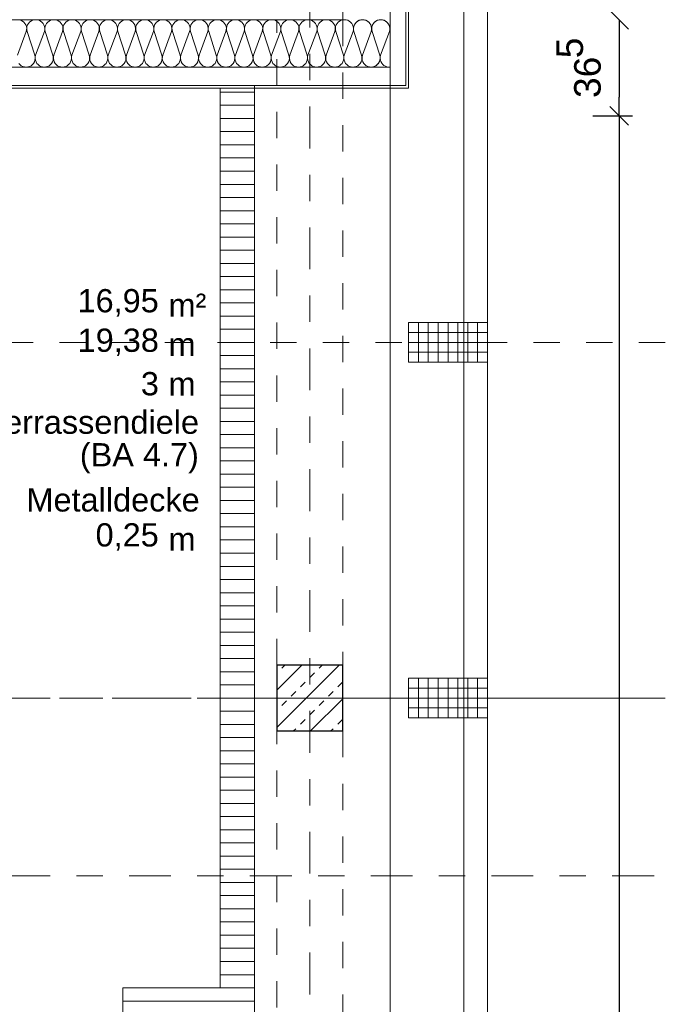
# Model space of a CAD drawing. Header units: metres. Extents: x -45.2 to 14.3, y -31.8 to 10.2.
# Tile 100 of 148: x -1.1 to 1.4, y -17.4 to -13.6. Entities that reach past the tile are written whole.
import ezdxf

# ---------------------------------------------------------------- set-up
doc = ezdxf.new("R2010")
doc.units = ezdxf.units.M
doc.header["$LTSCALE"] = 0.05
for name, pattern in [('Achsen 01', [5.291531, 3.175, -1.058062, 0.352704, -0.705764]), ('gestrichelt - 01', [2, 1, -1]), ('Raster 01', [2, 1, -1])]:
    doc.linetypes.add(name, pattern=pattern)
doc.layers.get('0').update_dxf_attribs({"lineweight": 25})
for name, color, linetype, lineweight, true_color in [('013_Beton und Stahlbetonarbeiten-000 Brüstung', 7, 'Continuous', 9, 0xa6a6a6), ('014_Fassadenarbeiten-000 Aufsicht Betonfertigteile', 7, 'Continuous', 9, 0xc0c0c0), ('014_Fassadenarbeiten-330 mineralische Dämmung', 7, 'Continuous', 9, 0x666666), ('021_DA-Brüstungsrinne', 7, 'Continuous', 9, 0xaaaaaa), ('031_Metallbauarbeiten-330 Aufsicht Metallbauarbeiten', 7, 'Continuous', 9, 0xa6a6a6), ('032_Metallarbeiten-PR_Fassade', 7, 'Continuous', 13, 0x444444), ('AV1-Achsen', 1, 'Achsen 01', 18, 0xff0000), ('AV1-Raster', 7, 'Raster 01', 9, 0xa6a6a6)]:
    doc.layers.add(name, color=color, linetype=linetype, lineweight=lineweight, true_color=true_color)
for name, color, linetype, lineweight in [('013_Beton und Stahlbetonarbeiten-330 Außenstützen', 7, 'Continuous', 25), ('014_Fassadenarbeiten-330 Betonfertigteile vertikal', 7, 'Continuous', 9), ('AV1-Schnitt Achsen', 7, 'Achsen 01', 18), ('AV1-Stempel-Raumstempel', 7, 'Continuous', 9), ('Bemaßung-Bemaßung', 7, 'Continuous', 9)]:
    doc.layers.add(name, color=color, linetype=linetype, lineweight=lineweight)
doc.styles.add('Arial', font='arial.ttf')

msp = doc.modelspace()

# ---------------------------------------------------------------- linework, layer by layer
at = {"color": 0, "linetype": 'Continuous', "lineweight": 15}
for p, q in [((1.1396, -13.5896), (1.2104, -13.6604)), ((1.2104, -13.6604), (1.1396, -13.5896)), ((1.1396, -13.9546), (1.2104, -14.0254)), ((1.2104, -14.0254), (1.1396, -13.9546))]:
    msp.add_line(p, q, dxfattribs=at)
at = {"color": 0, "linetype": 'ByBlock', "lineweight": -2}
for p, q in [((1.175, -13.625), (1.175, -13.6957)), ((1.175, -13.99), (1.175, -13.9193)), ((1.175, -13.99), (1.175, -14.0607))]:
    msp.add_line(p, q, dxfattribs=at)
at = {"layer": '013_Beton und Stahlbetonarbeiten-000 Brüstung', "linetype": 'gestrichelt - 01'}
for points in [[(-0.125, -16.075), (-0.125, -13.625), (0.125, -13.625), (0.125, -16.075)], [(-0.125, -18.775), (-0.125, -16.325), (0.125, -16.325), (0.125, -18.775)]]:
    msp.add_lwpolyline(points, close=True, dxfattribs=at)
at = {"layer": '013_Beton und Stahlbetonarbeiten-330 Außenstützen', "color": 251, "linetype": 'Continuous', "lineweight": 13, "true_color": 0x4c4c4c}
for p, q in [((0.1112, -16.075), (-0.125, -16.3112)), ((-0.0302, -16.075), (-0.125, -16.1698)), ((-0.125, -16.1056), (-0.1237, -16.1044)), ((-0.1061, -16.0867), (-0.0944, -16.075)), ((0, -16.122), (0.0177, -16.1044)), ((0.0354, -16.0867), (0.047, -16.075)), ((-0.0354, -16.1574), (-0.0177, -16.1397)), ((0.1061, -16.1574), (0.1237, -16.1397)), ((-0.0707, -16.1927), (-0.053, -16.1751)), ((0.0707, -16.1927), (0.0884, -16.1751)), ((-0.1061, -16.2281), (-0.0884, -16.2104)), ((0.125, -16.2027), (0.0027, -16.325)), ((0.0354, -16.2281), (0.053, -16.2104)), ((-0.125, -16.247), (-0.1237, -16.2458)), ((0, -16.2635), (0.0177, -16.2458)), ((-0.0354, -16.2988), (-0.0177, -16.2811)), ((0.1061, -16.2988), (0.1237, -16.2811)), ((-0.0615, -16.325), (-0.053, -16.3165)), ((0.0799, -16.325), (0.0884, -16.3165))]:
    msp.add_line(p, q, dxfattribs=at)
at = {"layer": '013_Beton und Stahlbetonarbeiten-330 Außenstützen'}
msp.add_lwpolyline([(0.125, -16.075), (-0.125, -16.075), (-0.125, -16.325), (0.125, -16.325)], close=True, dxfattribs=at)
at = {"layer": '014_Fassadenarbeiten-000 Aufsicht Betonfertigteile'}
msp.add_lwpolyline([(0.305, -21.905), (0.305, 0.305), (0.675, 0.675), (0.675, -22.275)], close=True, dxfattribs=at)
at = {"layer": '014_Fassadenarbeiten-330 Betonfertigteile vertikal', "color": 8, "linetype": 'Continuous', "lineweight": 9, "true_color": 0x808080}
for p, q in [((0.4125, -14.775), (0.4125, -14.925)), ((0.45, -14.775), (0.45, -14.925)), ((0.4875, -14.775), (0.4875, -14.925)), ((0.525, -14.775), (0.525, -14.925)), ((0.5625, -14.775), (0.5625, -14.925)), ((0.6, -14.775), (0.6, -14.925)), ((0.6375, -14.775), (0.6375, -14.925)), ((0.4125, -16.125), (0.4125, -16.275)), ((0.45, -16.125), (0.45, -16.275)), ((0.4875, -16.125), (0.4875, -16.275)), ((0.525, -16.125), (0.525, -16.275)), ((0.5625, -16.125), (0.5625, -16.275)), ((0.6, -16.125), (0.6, -16.275)), ((0.6375, -16.125), (0.6375, -16.275))]:
    msp.add_line(p, q, dxfattribs=at)
at = {"layer": '014_Fassadenarbeiten-330 Betonfertigteile vertikal', "color": 8, "linetype": 'Continuous', "lineweight": 13, "true_color": 0x808080}
for p, q in [((0.375, -14.8125), (0.675, -14.8125)), ((0.375, -14.85), (0.675, -14.85)), ((0.375, -14.8875), (0.675, -14.8875)), ((0.375, -16.1625), (0.675, -16.1625)), ((0.375, -16.2), (0.675, -16.2)), ((0.375, -16.2375), (0.675, -16.2375))]:
    msp.add_line(p, q, dxfattribs=at)
at = {"layer": '014_Fassadenarbeiten-330 Betonfertigteile vertikal'}
for points in [[(0.675, -14.775), (0.675, -14.925), (0.375, -14.925), (0.375, -14.775)], [(0.675, -16.125), (0.675, -16.275), (0.375, -16.275), (0.375, -16.125)]]:
    msp.add_lwpolyline(points, close=True, dxfattribs=at)
at = {"layer": '014_Fassadenarbeiten-330 mineralische Dämmung'}
msp.add_lwpolyline([(0.305, -8.05), (0.125, -8.05), (0.125, -13.625), (-2.3205, -13.625), (-2.3205, -13.805), (0.305, -13.805)], close=True, dxfattribs=at)
for points in [[(-1.1101, -13.76), (-1.0768, -13.67), (-1.0768, -13.67), (-1.0754, -13.6637), (-1.0752, -13.6572), (-1.0762, -13.6508), (-1.0784, -13.6447), (-1.0817, -13.6392), (-1.086, -13.6343), (-1.0911, -13.6303), (-1.0969, -13.6274), (-1.1031, -13.6256)], [(0.3021, -13.67), (0.3035, -13.6637), (0.3037, -13.6572), (0.3027, -13.6508), (0.3005, -13.6447), (0.2972, -13.6392), (0.2929, -13.6343), (0.2878, -13.6303), (0.282, -13.6274), (0.2758, -13.6256), (0.2693, -13.625), (0.2629, -13.6256), (0.2567, -13.6274), (0.2509, -13.6303), (0.2458, -13.6343), (0.2415, -13.6392), (0.2382, -13.6447), (0.236, -13.6508), (0.235, -13.6572), (0.2351, -13.6637), (0.2365, -13.67), (0.2655, -13.76), (0.2655, -13.76), (0.2669, -13.7663), (0.2671, -13.7728), (0.266, -13.7792), (0.2638, -13.7853), (0.2605, -13.7908), (0.2562, -13.7957), (0.2511, -13.7997), (0.2453, -13.8026), (0.2391, -13.8044), (0.2327, -13.805), (0.2262, -13.8044), (0.22, -13.8026), (0.2142, -13.7997), (0.2091, -13.7957), (0.2048, -13.7908), (0.2015, -13.7853), (0.1993, -13.7792), (0.1983, -13.7728), (0.1985, -13.7663), (0.1999, -13.76), (0.2332, -13.67), (0.2332, -13.67), (0.2346, -13.6637), (0.2348, -13.6572), (0.2337, -13.6508), (0.2315, -13.6447), (0.2282, -13.6392), (0.2239, -13.6343), (0.2188, -13.6303), (0.213, -13.6274), (0.2068, -13.6256), (0.2004, -13.625), (0.1939, -13.6256), (0.1877, -13.6274), (0.1819, -13.6303), (0.1768, -13.6343), (0.1725, -13.6392), (0.1692, -13.6447), (0.167, -13.6508), (0.166, -13.6572), (0.1662, -13.6637), (0.1676, -13.67), (0.1965, -13.76), (0.1965, -13.76), (0.1979, -13.7663), (0.1981, -13.7728), (0.1971, -13.7792), (0.1949, -13.7853), (0.1916, -13.7908), (0.1873, -13.7957), (0.1822, -13.7997), (0.1764, -13.8026), (0.1702, -13.8044), (0.1637, -13.805), (0.1573, -13.8044), (0.1511, -13.8026), (0.1453, -13.7997), (0.1402, -13.7957), (0.1359, -13.7908), (0.1326, -13.7853), (0.1304, -13.7792), (0.1294, -13.7728), (0.1296, -13.7663), (0.131, -13.76), (0.1642, -13.67), (0.1642, -13.67), (0.1656, -13.6637), (0.1658, -13.6572), (0.1648, -13.6508), (0.1626, -13.6447), (0.1593, -13.6392), (0.155, -13.6343), (0.1499, -13.6303), (0.1441, -13.6274), (0.1379, -13.6256), (0.1314, -13.625), (0.125, -13.6256), (0.1188, -13.6274), (0.113, -13.6303), (0.1079, -13.6343), (0.1036, -13.6392), (0.1003, -13.6447), (0.0981, -13.6508), (0.0971, -13.6572), (0.0973, -13.6637), (0.0987, -13.67), (0.1276, -13.76), (0.1276, -13.76), (0.129, -13.7663), (0.1292, -13.7728), (0.1281, -13.7792), (0.1259, -13.7853), (0.1226, -13.7908), (0.1183, -13.7957), (0.1132, -13.7997), (0.1075, -13.8026), (0.1012, -13.8044), (0.0948, -13.805), (0.0883, -13.8044), (0.0821, -13.8026), (0.0764, -13.7997), (0.0712, -13.7957), (0.0669, -13.7908), (0.0636, -13.7853), (0.0614, -13.7792), (0.0604, -13.7728), (0.0606, -13.7663), (0.062, -13.76), (0.0953, -13.67), (0.0953, -13.67), (0.0967, -13.6637), (0.0969, -13.6572), (0.0958, -13.6508), (0.0936, -13.6447), (0.0903, -13.6392), (0.086, -13.6343), (0.0809, -13.6303), (0.0752, -13.6274), (0.0689, -13.6256), (0.0625, -13.625), (0.056, -13.6256), (0.0498, -13.6274), (0.0441, -13.6303), (0.0389, -13.6343), (0.0347, -13.6392), (0.0313, -13.6447), (0.0291, -13.6508), (0.0281, -13.6572), (0.0283, -13.6637), (0.0297, -13.67), (0.0586, -13.76), (0.0586, -13.76), (0.06, -13.7663), (0.0602, -13.7728), (0.0592, -13.7792), (0.057, -13.7853), (0.0537, -13.7908), (0.0494, -13.7957), (0.0443, -13.7997), (0.0385, -13.8026), (0.0323, -13.8044), (0.0258, -13.805), (0.0194, -13.8044), (0.0132, -13.8026), (0.0074, -13.7997), (0.0023, -13.7957), (-0.002, -13.7908), (-0.0053, -13.7853), (-0.0075, -13.7792), (-0.0085, -13.7728), (-0.0083, -13.7663), (-0.0069, -13.76), (0.0263, -13.67), (0.0263, -13.67), (0.0277, -13.6637), (0.0279, -13.6572), (0.0269, -13.6508), (0.0247, -13.6447), (0.0214, -13.6392), (0.0171, -13.6343), (0.012, -13.6303), (0.0062, -13.6274), (0, -13.6256), (-0.0065, -13.625), (-0.0129, -13.6256), (-0.0191, -13.6274), (-0.0249, -13.6303), (-0.03, -13.6343), (-0.0343, -13.6392), (-0.0376, -13.6447), (-0.0398, -13.6508), (-0.0408, -13.6572), (-0.0406, -13.6637), (-0.0392, -13.67), (-0.0103, -13.76), (-0.0103, -13.76), (-0.0089, -13.7663), (-0.0087, -13.7728), (-0.0097, -13.7792), (-0.012, -13.7853), (-0.0153, -13.7908), (-0.0195, -13.7957), (-0.0247, -13.7997), (-0.0304, -13.8026), (-0.0367, -13.8044), (-0.0431, -13.805), (-0.0495, -13.8044), (-0.0558, -13.8026), (-0.0615, -13.7997), (-0.0667, -13.7957), (-0.0709, -13.7908), (-0.0742, -13.7853), (-0.0764, -13.7792), (-0.0775, -13.7728), (-0.0773, -13.7663), (-0.0759, -13.76), (-0.0426, -13.67), (-0.0426, -13.67), (-0.0412, -13.6637), (-0.041, -13.6572), (-0.0421, -13.6508), (-0.0443, -13.6447), (-0.0476, -13.6392), (-0.0518, -13.6343), (-0.057, -13.6303), (-0.0627, -13.6274), (-0.069, -13.6256), (-0.0754, -13.625), (-0.0818, -13.6256), (-0.0881, -13.6274), (-0.0938, -13.6303), (-0.0989, -13.6343), (-0.1032, -13.6392), (-0.1065, -13.6447), (-0.1087, -13.6508), (-0.1098, -13.6572), (-0.1096, -13.6637), (-0.1082, -13.67), (-0.0793, -13.76), (-0.0793, -13.76), (-0.0779, -13.7663), (-0.0777, -13.7728), (-0.0787, -13.7792), (-0.0809, -13.7853), (-0.0842, -13.7908), (-0.0885, -13.7957), (-0.0936, -13.7997), (-0.0994, -13.8026), (-0.1056, -13.8044), (-0.112, -13.805), (-0.1185, -13.8044), (-0.1247, -13.8026), (-0.1305, -13.7997), (-0.1356, -13.7957), (-0.1399, -13.7908), (-0.1432, -13.7853), (-0.1454, -13.7792), (-0.1464, -13.7728), (-0.1462, -13.7663), (-0.1448, -13.76), (-0.1116, -13.67), (-0.1116, -13.67), (-0.1102, -13.6637), (-0.11, -13.6572), (-0.111, -13.6508), (-0.1132, -13.6447), (-0.1165, -13.6392), (-0.1208, -13.6343), (-0.1259, -13.6303), (-0.1317, -13.6274), (-0.1379, -13.6256), (-0.1443, -13.625), (-0.1508, -13.6256), (-0.157, -13.6274), (-0.1628, -13.6303), (-0.1679, -13.6343), (-0.1722, -13.6392), (-0.1755, -13.6447), (-0.1777, -13.6508), (-0.1787, -13.6572), (-0.1785, -13.6637), (-0.1771, -13.67), (-0.1482, -13.76), (-0.1482, -13.76), (-0.1468, -13.7663), (-0.1466, -13.7728), (-0.1476, -13.7792), (-0.1498, -13.7853), (-0.1531, -13.7908), (-0.1574, -13.7957), (-0.1626, -13.7997), (-0.1683, -13.8026), (-0.1745, -13.8044), (-0.181, -13.805), (-0.1874, -13.8044), (-0.1937, -13.8026), (-0.1994, -13.7997), (-0.2045, -13.7957), (-0.2088, -13.7908), (-0.2121, -13.7853), (-0.2143, -13.7792), (-0.2154, -13.7728), (-0.2152, -13.7663), (-0.2138, -13.76), (-0.1805, -13.67), (-0.1805, -13.67), (-0.1791, -13.6637), (-0.1789, -13.6572), (-0.1799, -13.6508), (-0.1821, -13.6447), (-0.1855, -13.6392), (-0.1897, -13.6343), (-0.1949, -13.6303), (-0.2006, -13.6274), (-0.2068, -13.6256), (-0.2133, -13.625), (-0.2197, -13.6256), (-0.226, -13.6274), (-0.2317, -13.6303), (-0.2368, -13.6343), (-0.2411, -13.6392), (-0.2444, -13.6447), (-0.2466, -13.6508), (-0.2477, -13.6572), (-0.2475, -13.6637), (-0.2461, -13.67), (-0.2171, -13.76), (-0.2171, -13.76), (-0.2158, -13.7663), (-0.2156, -13.7728), (-0.2166, -13.7792), (-0.2188, -13.7853), (-0.2221, -13.7908), (-0.2264, -13.7957), (-0.2315, -13.7997), (-0.2373, -13.8026), (-0.2435, -13.8044), (-0.2499, -13.805), (-0.2564, -13.8044), (-0.2626, -13.8026), (-0.2684, -13.7997), (-0.2735, -13.7957), (-0.2778, -13.7908), (-0.2811, -13.7853), (-0.2833, -13.7792), (-0.2843, -13.7728), (-0.2841, -13.7663), (-0.2827, -13.76), (-0.2494, -13.67), (-0.2494, -13.67), (-0.2481, -13.6637), (-0.2479, -13.6572), (-0.2489, -13.6508), (-0.2511, -13.6447), (-0.2544, -13.6392), (-0.2587, -13.6343), (-0.2638, -13.6303), (-0.2696, -13.6274), (-0.2758, -13.6256), (-0.2822, -13.625), (-0.2887, -13.6256), (-0.2949, -13.6274), (-0.3007, -13.6303), (-0.3058, -13.6343), (-0.3101, -13.6392), (-0.3134, -13.6447), (-0.3156, -13.6508), (-0.3166, -13.6572), (-0.3164, -13.6637), (-0.315, -13.67), (-0.2861, -13.76), (-0.2861, -13.76), (-0.2847, -13.7663), (-0.2845, -13.7728), (-0.2855, -13.7792), (-0.2877, -13.7853), (-0.291, -13.7908), (-0.2953, -13.7957), (-0.3004, -13.7997), (-0.3062, -13.8026), (-0.3124, -13.8044), (-0.3189, -13.805), (-0.3253, -13.8044), (-0.3315, -13.8026), (-0.3373, -13.7997), (-0.3424, -13.7957), (-0.3467, -13.7908), (-0.35, -13.7853), (-0.3522, -13.7792), (-0.3533, -13.7728), (-0.3531, -13.7663), (-0.3517, -13.76), (-0.3184, -13.67), (-0.3184, -13.67), (-0.317, -13.6637), (-0.3168, -13.6572), (-0.3178, -13.6508), (-0.32, -13.6447), (-0.3233, -13.6392), (-0.3276, -13.6343), (-0.3327, -13.6303), (-0.3385, -13.6274), (-0.3447, -13.6256), (-0.3512, -13.625), (-0.3576, -13.6256), (-0.3638, -13.6274), (-0.3696, -13.6303), (-0.3747, -13.6343), (-0.379, -13.6392), (-0.3823, -13.6447), (-0.3845, -13.6508), (-0.3855, -13.6572), (-0.3854, -13.6637), (-0.384, -13.67), (-0.355, -13.76), (-0.355, -13.76), (-0.3536, -13.7663), (-0.3534, -13.7728), (-0.3545, -13.7792), (-0.3567, -13.7853), (-0.36, -13.7908), (-0.3643, -13.7957), (-0.3694, -13.7997), (-0.3752, -13.8026), (-0.3814, -13.8044), (-0.3878, -13.805), (-0.3943, -13.8044), (-0.4005, -13.8026), (-0.4063, -13.7997), (-0.4114, -13.7957), (-0.4157, -13.7908), (-0.419, -13.7853), (-0.4212, -13.7792), (-0.4222, -13.7728), (-0.422, -13.7663), (-0.4206, -13.76), (-0.3873, -13.67), (-0.3873, -13.67), (-0.3859, -13.6637), (-0.3858, -13.6572), (-0.3868, -13.6508), (-0.389, -13.6447), (-0.3923, -13.6392), (-0.3966, -13.6343), (-0.4017, -13.6303), (-0.4075, -13.6274), (-0.4137, -13.6256), (-0.4201, -13.625), (-0.4266, -13.6256), (-0.4328, -13.6274), (-0.4386, -13.6303), (-0.4437, -13.6343), (-0.448, -13.6392), (-0.4513, -13.6447), (-0.4535, -13.6508), (-0.4545, -13.6572), (-0.4543, -13.6637), (-0.4529, -13.67), (-0.424, -13.76), (-0.424, -13.76), (-0.4226, -13.7663), (-0.4224, -13.7728), (-0.4234, -13.7792), (-0.4256, -13.7853), (-0.4289, -13.7908), (-0.4332, -13.7957), (-0.4383, -13.7997), (-0.4441, -13.8026), (-0.4503, -13.8044), (-0.4568, -13.805), (-0.4632, -13.8044), (-0.4694, -13.8026), (-0.4752, -13.7997), (-0.4803, -13.7957), (-0.4846, -13.7908), (-0.4879, -13.7853), (-0.4901, -13.7792), (-0.4911, -13.7728), (-0.491, -13.7663), (-0.4896, -13.76), (-0.4563, -13.67), (-0.4563, -13.67), (-0.4549, -13.6637), (-0.4547, -13.6572), (-0.4557, -13.6508), (-0.4579, -13.6447), (-0.4612, -13.6392), (-0.4655, -13.6343), (-0.4706, -13.6303), (-0.4764, -13.6274), (-0.4826, -13.6256), (-0.4891, -13.625), (-0.4955, -13.6256), (-0.5017, -13.6274), (-0.5075, -13.6303), (-0.5126, -13.6343), (-0.5169, -13.6392), (-0.5202, -13.6447), (-0.5224, -13.6508), (-0.5234, -13.6572), (-0.5232, -13.6637), (-0.5219, -13.67), (-0.4929, -13.76), (-0.4929, -13.76), (-0.4915, -13.7663), (-0.4913, -13.7728), (-0.4924, -13.7792), (-0.4946, -13.7853), (-0.4979, -13.7908), (-0.5022, -13.7957), (-0.5073, -13.7997), (-0.513, -13.8026), (-0.5193, -13.8044), (-0.5257, -13.805), (-0.5322, -13.8044), (-0.5384, -13.8026), (-0.5441, -13.7997), (-0.5493, -13.7957), (-0.5536, -13.7908), (-0.5569, -13.7853), (-0.5591, -13.7792), (-0.5601, -13.7728), (-0.5599, -13.7663), (-0.5585, -13.76), (-0.5252, -13.67), (-0.5252, -13.67), (-0.5238, -13.6637), (-0.5236, -13.6572), (-0.5247, -13.6508), (-0.5269, -13.6447), (-0.5302, -13.6392), (-0.5345, -13.6343), (-0.5396, -13.6303), (-0.5453, -13.6274), (-0.5516, -13.6256), (-0.558, -13.625), (-0.5645, -13.6256), (-0.5707, -13.6274), (-0.5764, -13.6303), (-0.5816, -13.6343), (-0.5859, -13.6392), (-0.5892, -13.6447), (-0.5914, -13.6508), (-0.5924, -13.6572), (-0.5922, -13.6637), (-0.5908, -13.67), (-0.5619, -13.76), (-0.5619, -13.76), (-0.5605, -13.7663), (-0.5603, -13.7728), (-0.5613, -13.7792), (-0.5635, -13.7853), (-0.5668, -13.7908), (-0.5711, -13.7957), (-0.5762, -13.7997), (-0.582, -13.8026), (-0.5882, -13.8044), (-0.5947, -13.805), (-0.6011, -13.8044), (-0.6073, -13.8026), (-0.6131, -13.7997), (-0.6182, -13.7957), (-0.6225, -13.7908), (-0.6258, -13.7853), (-0.628, -13.7792), (-0.629, -13.7728), (-0.6288, -13.7663), (-0.6274, -13.76), (-0.5942, -13.67), (-0.5942, -13.67), (-0.5928, -13.6637), (-0.5926, -13.6572), (-0.5936, -13.6508), (-0.5958, -13.6447), (-0.5991, -13.6392), (-0.6034, -13.6343), (-0.6085, -13.6303), (-0.6143, -13.6274), (-0.6205, -13.6256), (-0.627, -13.625), (-0.6334, -13.6256), (-0.6396, -13.6274), (-0.6454, -13.6303), (-0.6505, -13.6343), (-0.6548, -13.6392), (-0.6581, -13.6447), (-0.6603, -13.6508), (-0.6613, -13.6572), (-0.6611, -13.6637), (-0.6597, -13.67), (-0.6308, -13.76), (-0.6308, -13.76), (-0.6294, -13.7663), (-0.6292, -13.7728), (-0.6303, -13.7792), (-0.6325, -13.7853), (-0.6358, -13.7908), (-0.64, -13.7957), (-0.6452, -13.7997), (-0.6509, -13.8026), (-0.6572, -13.8044), (-0.6636, -13.805), (-0.67, -13.8044), (-0.6763, -13.8026), (-0.682, -13.7997), (-0.6872, -13.7957), (-0.6914, -13.7908), (-0.6947, -13.7853), (-0.697, -13.7792), (-0.698, -13.7728), (-0.6978, -13.7663), (-0.6964, -13.76), (-0.6631, -13.67), (-0.6631, -13.67), (-0.6617, -13.6637), (-0.6615, -13.6572), (-0.6626, -13.6508), (-0.6648, -13.6447), (-0.6681, -13.6392), (-0.6724, -13.6343), (-0.6775, -13.6303), (-0.6832, -13.6274), (-0.6895, -13.6256), (-0.6959, -13.625), (-0.7023, -13.6256), (-0.7086, -13.6274), (-0.7143, -13.6303), (-0.7195, -13.6343), (-0.7237, -13.6392), (-0.727, -13.6447), (-0.7292, -13.6508), (-0.7303, -13.6572), (-0.7301, -13.6637), (-0.7287, -13.67), (-0.6998, -13.76), (-0.6998, -13.76), (-0.6984, -13.7663), (-0.6982, -13.7728), (-0.6992, -13.7792), (-0.7014, -13.7853), (-0.7047, -13.7908), (-0.709, -13.7957), (-0.7141, -13.7997), (-0.7199, -13.8026), (-0.7261, -13.8044), (-0.7325, -13.805), (-0.739, -13.8044), (-0.7452, -13.8026), (-0.751, -13.7997), (-0.7561, -13.7957), (-0.7604, -13.7908), (-0.7637, -13.7853), (-0.7659, -13.7792), (-0.7669, -13.7728), (-0.7667, -13.7663), (-0.7653, -13.76), (-0.7321, -13.67), (-0.7321, -13.67), (-0.7307, -13.6637), (-0.7305, -13.6572), (-0.7315, -13.6508), (-0.7337, -13.6447), (-0.737, -13.6392), (-0.7413, -13.6343), (-0.7464, -13.6303), (-0.7522, -13.6274), (-0.7584, -13.6256), (-0.7648, -13.625), (-0.7713, -13.6256), (-0.7775, -13.6274), (-0.7833, -13.6303), (-0.7884, -13.6343), (-0.7927, -13.6392), (-0.796, -13.6447), (-0.7982, -13.6508), (-0.7992, -13.6572), (-0.799, -13.6637), (-0.7976, -13.67), (-0.7687, -13.76), (-0.7687, -13.76), (-0.7673, -13.7663), (-0.7671, -13.7728), (-0.7681, -13.7792), (-0.7703, -13.7853), (-0.7736, -13.7908), (-0.7779, -13.7957), (-0.7831, -13.7997), (-0.7888, -13.8026), (-0.795, -13.8044), (-0.8015, -13.805), (-0.8079, -13.8044), (-0.8142, -13.8026), (-0.8199, -13.7997), (-0.825, -13.7957), (-0.8293, -13.7908), (-0.8326, -13.7853), (-0.8348, -13.7792), (-0.8359, -13.7728), (-0.8357, -13.7663), (-0.8343, -13.76), (-0.801, -13.67), (-0.801, -13.67), (-0.7996, -13.6637), (-0.7994, -13.6572), (-0.8004, -13.6508), (-0.8026, -13.6447), (-0.806, -13.6392), (-0.8102, -13.6343), (-0.8154, -13.6303), (-0.8211, -13.6274), (-0.8273, -13.6256), (-0.8338, -13.625), (-0.8402, -13.6256), (-0.8465, -13.6274), (-0.8522, -13.6303), (-0.8573, -13.6343), (-0.8616, -13.6392), (-0.8649, -13.6447), (-0.8671, -13.6508), (-0.8682, -13.6572), (-0.868, -13.6637), (-0.8666, -13.67), (-0.8377, -13.76), (-0.8377, -13.76), (-0.8363, -13.7663), (-0.8361, -13.7728), (-0.8371, -13.7792), (-0.8393, -13.7853), (-0.8426, -13.7908), (-0.8469, -13.7957), (-0.852, -13.7997), (-0.8578, -13.8026), (-0.864, -13.8044), (-0.8704, -13.805), (-0.8769, -13.8044), (-0.8831, -13.8026), (-0.8889, -13.7997), (-0.894, -13.7957), (-0.8983, -13.7908), (-0.9016, -13.7853), (-0.9038, -13.7792), (-0.9048, -13.7728), (-0.9046, -13.7663), (-0.9032, -13.76), (-0.87, -13.67), (-0.87, -13.67), (-0.8686, -13.6637), (-0.8684, -13.6572), (-0.8694, -13.6508), (-0.8716, -13.6447), (-0.8749, -13.6392), (-0.8792, -13.6343), (-0.8843, -13.6303), (-0.8901, -13.6274), (-0.8963, -13.6256), (-0.9027, -13.625), (-0.9092, -13.6256), (-0.9154, -13.6274), (-0.9212, -13.6303), (-0.9263, -13.6343), (-0.9306, -13.6392), (-0.9339, -13.6447), (-0.9361, -13.6508), (-0.9371, -13.6572), (-0.9369, -13.6637), (-0.9355, -13.67), (-0.9066, -13.76), (-0.9066, -13.76), (-0.9052, -13.7663), (-0.905, -13.7728), (-0.906, -13.7792), (-0.9082, -13.7853), (-0.9115, -13.7908), (-0.9158, -13.7957), (-0.9209, -13.7997), (-0.9267, -13.8026), (-0.9329, -13.8044), (-0.9394, -13.805), (-0.9458, -13.8044), (-0.952, -13.8026), (-0.9578, -13.7997), (-0.9629, -13.7957), (-0.9672, -13.7908), (-0.9705, -13.7853), (-0.9727, -13.7792), (-0.9738, -13.7728), (-0.9736, -13.7663), (-0.9722, -13.76), (-0.9389, -13.67), (-0.9389, -13.67), (-0.9375, -13.6637), (-0.9373, -13.6572), (-0.9383, -13.6508), (-0.9405, -13.6447), (-0.9438, -13.6392), (-0.9481, -13.6343), (-0.9532, -13.6303), (-0.959, -13.6274), (-0.9652, -13.6256), (-0.9717, -13.625), (-0.9781, -13.6256), (-0.9843, -13.6274), (-0.9901, -13.6303), (-0.9952, -13.6343), (-0.9995, -13.6392), (-1.0028, -13.6447), (-1.005, -13.6508), (-1.0061, -13.6572), (-1.0059, -13.6637), (-1.0045, -13.67), (-0.9755, -13.76), (-0.9755, -13.76), (-0.9741, -13.7663), (-0.974, -13.7728), (-0.975, -13.7792), (-0.9772, -13.7853), (-0.9805, -13.7908), (-0.9848, -13.7957), (-0.9899, -13.7997), (-0.9957, -13.8026), (-1.0019, -13.8044), (-1.0083, -13.805), (-1.0148, -13.8044), (-1.021, -13.8026), (-1.0268, -13.7997), (-1.0319, -13.7957), (-1.0362, -13.7908), (-1.0395, -13.7853), (-1.0417, -13.7792), (-1.0427, -13.7728), (-1.0425, -13.7663), (-1.0411, -13.76), (-1.0078, -13.67), (-1.0078, -13.67), (-1.0064, -13.6637), (-1.0063, -13.6572), (-1.0073, -13.6508), (-1.0095, -13.6447), (-1.0128, -13.6392), (-1.0171, -13.6343), (-1.0222, -13.6303), (-1.028, -13.6274), (-1.0342, -13.6256), (-1.0406, -13.625), (-1.0471, -13.6256), (-1.0533, -13.6274), (-1.0591, -13.6303), (-1.0642, -13.6343), (-1.0685, -13.6392), (-1.0718, -13.6447), (-1.074, -13.6508), (-1.075, -13.6572), (-1.0748, -13.6637), (-1.0734, -13.67), (-1.0445, -13.76), (-1.0445, -13.76), (-1.0431, -13.7663), (-1.0429, -13.7728), (-1.0439, -13.7792), (-1.0461, -13.7853), (-1.0494, -13.7908), (-1.0537, -13.7957), (-1.0588, -13.7997), (-1.0646, -13.8026), (-1.0708, -13.8044), (-1.0773, -13.805), (-1.0837, -13.8044), (-1.0899, -13.8026), (-1.0957, -13.7997), (-1.1008, -13.7957), (-1.1051, -13.7908)], [(0.1676, -13.67), (0.1662, -13.664), (0.166, -13.6578), (0.1668, -13.6517), (0.1687, -13.6459), (0.1717, -13.6404), (0.1755, -13.6356), (0.1802, -13.6316), (0.1802, -13.6316), (0.1855, -13.6284), (0.1912, -13.6262), (0.1973, -13.6251), (0.2035, -13.6251), (0.2095, -13.6262), (0.2153, -13.6284), (0.2206, -13.6316), (0.2206, -13.6316), (0.2252, -13.6356), (0.2291, -13.6404), (0.232, -13.6459), (0.2339, -13.6517), (0.2348, -13.6578), (0.2345, -13.664), (0.2332, -13.67), (0.1999, -13.76), (0.1999, -13.76), (0.1985, -13.766), (0.1983, -13.7722), (0.1991, -13.7783), (0.201, -13.7842), (0.204, -13.7896), (0.2078, -13.7944), (0.2125, -13.7985), (0.2125, -13.7985), (0.2178, -13.8016), (0.2235, -13.8038), (0.2296, -13.8049), (0.2358, -13.8049), (0.2418, -13.8038), (0.2476, -13.8016), (0.2529, -13.7985), (0.2529, -13.7985), (0.2576, -13.7944), (0.2614, -13.7896), (0.2643, -13.7842), (0.2662, -13.7783), (0.2671, -13.7722), (0.2668, -13.766), (0.2655, -13.76), (0.2365, -13.67), (0.2365, -13.67), (0.2352, -13.664), (0.2349, -13.6578), (0.2358, -13.6517), (0.2377, -13.6459), (0.2406, -13.6404), (0.2445, -13.6356), (0.2491, -13.6316), (0.2491, -13.6316), (0.2544, -13.6284), (0.2602, -13.6262), (0.2662, -13.6251), (0.2724, -13.6251), (0.2785, -13.6262), (0.2843, -13.6284), (0.2895, -13.6316), (0.2895, -13.6316), (0.2942, -13.6356), (0.298, -13.6404), (0.301, -13.6459), (0.3029, -13.6517), (0.3037, -13.6578), (0.3035, -13.664), (0.3021, -13.67), (0.2688, -13.76), (0.2688, -13.76), (0.2675, -13.766), (0.2672, -13.7722), (0.2681, -13.7784), (0.27, -13.7842), (0.273, -13.7897), (0.2769, -13.7945), (0.2816, -13.7986), (0.2869, -13.8017), (0.2927, -13.8038), (0.2988, -13.8049), (0.305, -13.8048)], [(0.305, -13.6684), (0.304, -13.6624), (0.304, -13.6564), (0.305, -13.6505)]]:
    msp.add_lwpolyline(points, dxfattribs=at)
at = {"layer": '021_DA-Brüstungsrinne', "color": 7, "linetype": 'Continuous', "lineweight": 9}
for p, q in [((-0.34, -13.9), (-0.21, -13.9)), ((-0.34, -13.95), (-0.21, -13.95)), ((-0.34, -14), (-0.21, -14)), ((-0.34, -14.05), (-0.21, -14.05)), ((-0.34, -14.1), (-0.21, -14.1)), ((-0.34, -14.15), (-0.21, -14.15)), ((-0.34, -14.2), (-0.21, -14.2)), ((-0.34, -14.25), (-0.21, -14.25)), ((-0.34, -14.3), (-0.21, -14.3)), ((-0.34, -14.35), (-0.21, -14.35)), ((-0.34, -14.4), (-0.21, -14.4)), ((-0.34, -14.45), (-0.21, -14.45)), ((-0.34, -14.5), (-0.21, -14.5)), ((-0.34, -14.55), (-0.21, -14.55)), ((-0.34, -14.6), (-0.21, -14.6)), ((-0.34, -14.65), (-0.21, -14.65)), ((-0.34, -14.7), (-0.21, -14.7)), ((-0.34, -14.75), (-0.21, -14.75)), ((-0.34, -14.8), (-0.21, -14.8)), ((-0.34, -14.85), (-0.21, -14.85)), ((-0.34, -14.9), (-0.21, -14.9)), ((-0.34, -14.95), (-0.21, -14.95)), ((-0.34, -15), (-0.21, -15)), ((-0.34, -15.05), (-0.21, -15.05)), ((-0.34, -15.1), (-0.21, -15.1)), ((-0.34, -15.15), (-0.21, -15.15)), ((-0.34, -15.2), (-0.21, -15.2)), ((-0.34, -15.25), (-0.21, -15.25)), ((-0.34, -15.3), (-0.21, -15.3)), ((-0.34, -15.35), (-0.21, -15.35)), ((-0.34, -15.4), (-0.21, -15.4)), ((-0.34, -15.45), (-0.21, -15.45)), ((-0.34, -15.5), (-0.21, -15.5)), ((-0.34, -15.55), (-0.21, -15.55)), ((-0.34, -15.6), (-0.21, -15.6)), ((-0.34, -15.65), (-0.21, -15.65)), ((-0.34, -15.7), (-0.21, -15.7)), ((-0.34, -15.75), (-0.21, -15.75)), ((-0.34, -15.8), (-0.21, -15.8)), ((-0.34, -15.85), (-0.21, -15.85)), ((-0.34, -15.9), (-0.21, -15.9)), ((-0.34, -15.95), (-0.21, -15.95)), ((-0.34, -16), (-0.21, -16)), ((-0.34, -16.05), (-0.21, -16.05)), ((-0.34, -16.1), (-0.21, -16.1)), ((-0.34, -16.15), (-0.21, -16.15)), ((-0.34, -16.2), (-0.21, -16.2)), ((-0.34, -16.25), (-0.21, -16.25)), ((-0.34, -16.3), (-0.21, -16.3)), ((-0.34, -16.35), (-0.21, -16.35)), ((-0.34, -16.4), (-0.21, -16.4)), ((-0.34, -16.45), (-0.21, -16.45)), ((-0.34, -16.5), (-0.21, -16.5)), ((-0.34, -16.55), (-0.21, -16.55)), ((-0.34, -16.6), (-0.21, -16.6)), ((-0.34, -16.65), (-0.21, -16.65)), ((-0.34, -16.7), (-0.21, -16.7)), ((-0.34, -16.75), (-0.21, -16.75)), ((-0.34, -16.8), (-0.21, -16.8)), ((-0.34, -16.85), (-0.21, -16.85)), ((-0.34, -16.9), (-0.21, -16.9)), ((-0.34, -16.95), (-0.21, -16.95)), ((-0.34, -17), (-0.21, -17)), ((-0.34, -17.05), (-0.21, -17.05)), ((-0.34, -17.1), (-0.21, -17.1)), ((-0.34, -17.15), (-0.21, -17.15)), ((-0.34, -17.2), (-0.21, -17.2)), ((-0.34, -17.25), (-0.21, -17.25)), ((-0.71, -17.3), (-0.21, -17.3)), ((-0.71, -17.35), (-0.21, -17.35))]:
    msp.add_line(p, q, dxfattribs=at)
at = {"layer": '021_DA-Brüstungsrinne'}
for points in [[(-0.34, -13.885), (-0.21, -13.885), (-0.21, -17.3), (-0.34, -17.3)], [(-0.71, -17.3), (-0.21, -17.3), (-0.21, -17.8), (-0.71, -17.8)]]:
    msp.add_lwpolyline(points, close=True, dxfattribs=at)
at = {"layer": '031_Metallbauarbeiten-330 Aufsicht Metallbauarbeiten'}
for points in [[(-0.21, -13.885), (0.375, -13.885), (0.375, -13.575), (0.585, -13.575), (0.585, -16.2), (-0.21, -16.2)], [(-0.21, -18.9), (0.585, -18.9), (0.585, -16.2), (-0.21, -16.2)]]:
    msp.add_lwpolyline(points, close=True, dxfattribs=at)
at = {"layer": '032_Metallarbeiten-PR_Fassade', "color": 251, "true_color": 0x555555}
for points in [[(0.365, -13.875), (0.365, -13.5), (0.375, -13.5), (0.375, -13.885), (-0.21, -13.885), (-0.21, -13.875)], [(-2.3325, -13.875), (-0.21, -13.875), (-0.21, -13.885), (-2.3325, -13.885)]]:
    msp.add_lwpolyline(points, close=True, dxfattribs=at)
at = {"layer": 'AV1-Achsen'}
for p, q in [((0, -26.5), (0, 4.9)), ((-43.35, -16.2), (4.2, -16.2))]:
    msp.add_line(p, q, dxfattribs=at)
at = {"layer": 'AV1-Raster'}
for p, q in [((1.35, -14.85), (-40.5, -14.85)), ((1.35, -16.2), (-40.5, -16.2))]:
    msp.add_line(p, q, dxfattribs=at)
at = {"layer": 'AV1-Schnitt Achsen'}
msp.add_line((-43.35, -16.875), (4.2, -16.875), dxfattribs=at)
at = {"layer": 'Bemaßung-Bemaßung', "color": 0, "linetype": 'Continuous', "lineweight": -2}
for p, q in [((1.175, -13.6957), (1.175, -13.9193)), ((1.075, -13.99), (1.225, -13.99)), ((1.075, -13.99), (1.225, -13.99)), ((1.175, -14.0607), (1.175, -21.3193))]:
    msp.add_line(p, q, dxfattribs=at)
at = {"layer": 'Defpoints', "color": 0, "lineweight": 0}
for p, q in [((-0.125, -13.99), (-0.125, -13.99)), ((-0.125, -13.99), (-0.125, -13.99)), ((1.175, -13.99), (1.175, -13.99)), ((0.675, -14.775), (0.675, -14.775)), ((0.675, -14.775), (0.675, -14.775)), ((0.675, -14.925), (0.675, -14.925)), ((0.675, -14.925), (0.675, -14.925)), ((0.125, -16.075), (0.125, -16.075)), ((0.125, -16.075), (0.125, -16.075)), ((0.675, -16.125), (0.675, -16.125)), ((0.675, -16.125), (0.675, -16.125)), ((0, -16.2), (0, -16.2)), ((0, -16.2), (0, -16.2)), ((0.675, -16.275), (0.675, -16.275)), ((0.675, -16.275), (0.675, -16.275)), ((-0.125, -16.325), (-0.125, -16.325)), ((-0.125, -16.325), (-0.125, -16.325))]:
    msp.add_line(p, q, dxfattribs=at)

# ---------------------------------------------------------------- texts
at = {"layer": 'AV1-Stempel-Raumstempel', "attachment_point": 7, "style": 'Arial'}
for s, insert, char_height in [('16,95', (-0.8821, -14.7522), 0.08826), ('m²', (-0.5366, -14.7529), 0.08826), ('19,38', (-0.8816, -14.9022), 0.08826), ('m', (-0.5366, -14.9018), 0.0883), ('3', (-0.6415, -15.0522), 0.0883), ('m', (-0.5366, -15.0518), 0.0883), ('Terrassendiele', (-1.2361, -15.1981), 0.088263), ('(BA 4.7)', (-0.8734, -15.3472), 0.08826), ('Metalldecke', (-1.076, -15.4932), 0.088263), ('0,25', (-0.8135, -15.6411), 0.08826), ('m', (-0.5366, -15.6408), 0.0883)]:
    msp.add_mtext(s, dxfattribs=dict(at, insert=insert, char_height=char_height))
at = {"layer": 'Bemaßung-Bemaßung', "color": 0, "attachment_point": 7, "rotation": 90, "style": 'Arial'}
for s, insert, char_height in [('5', (1.039, -13.7714), 0.1009), ('36', (1.1062, -13.9223), 0.10087)]:
    msp.add_mtext(s, dxfattribs=dict(at, insert=insert, char_height=char_height))

doc.saveas('drawing.dxf')
